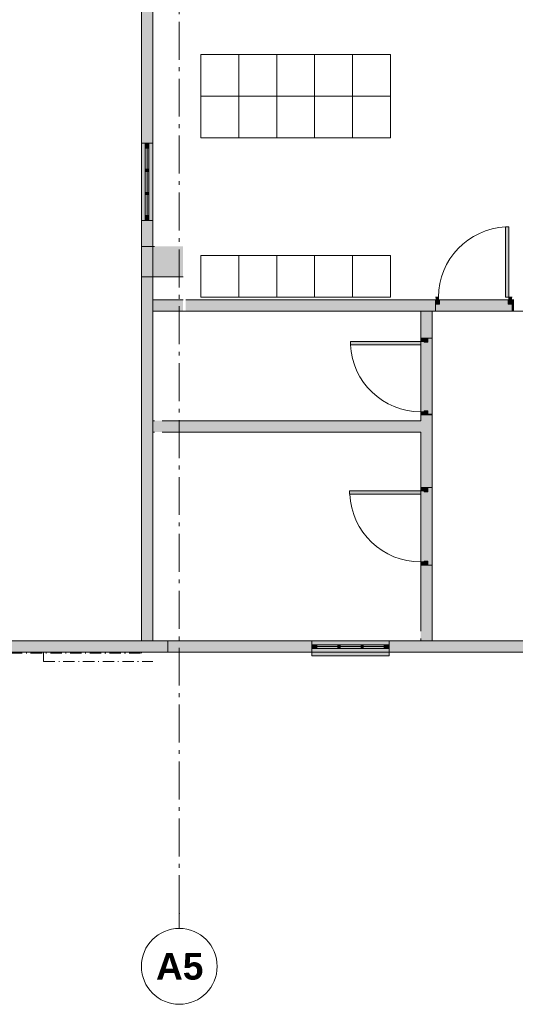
# Model space of a CAD drawing. Header units: millimetres. Extents: x -15957 to 238275, y -73214 to 42710.
# Tile 75 of 97: x 190948 to 197486, y -70391 to -57414. Entities that reach past the tile are written whole.
import ezdxf

# ---------------------------------------------------------------- set-up
doc = ezdxf.new("R2010")
doc.units = ezdxf.units.MM
doc.header["$LTSCALE"] = 0.5
doc.header["$MEASUREMENT"] = 0
for name, pattern in [('Akselinje', [1500, 1000, -200, 100, -200]), ('Over snittplan', [520, 300, -100, 20, -100]), ('PLINE', [0])]:
    doc.linetypes.add(name, pattern=pattern)
for name, color, linetype in [('222- Søyler', 7, 'Continuous'), ('222- Søyler  (Skravur)', 7, 'Continuous'), ('231- Bærende yttervegger', 7, 'Continuous'), ('231- Bærende yttervegger (Skravur)', 7, 'Continuous'), ('242- Ikke-bærende innervegger', 7, 'Continuous'), ('242- Ikke-bærende innervegger (Skravur)', 7, 'Continuous'), ('244- Vinduer_ dører_ foldevegger', 7, 'Continuous'), ('251- Frittbærende dekker', 7, 'Continuous'), ('315-  SANITÆR VVS', 7, 'Continuous'), ('822- Modullinjer bygning', 7, 'Continuous')]:
    doc.layers.add(name, color=color, linetype=linetype)
doc.layers.add('234- Vinduer_ dører_ porter', color=7, linetype='Continuous', lineweight=5)
doc.styles.add('GENERATED_STYLE_2', font='arial.ttf')

msp = doc.modelspace()

# ---------------------------------------------------------------- hatches: boundary and pattern name
at = {"layer": '222- Søyler  (Skravur)', "linetype": 'Continuous', "lineweight": 9, "true_color": 0xb4b4b4}
msp.add_hatch(color=253, dxfattribs=at).paths.add_polyline_path([(192553.1, -60801.7), (193103.1, -60801.7), (193103.1, -60401.7), (192828.1, -60401.7), (192728.1, -60401.7), (192553.1, -60401.7)])
at = {"layer": '231- Bærende yttervegger (Skravur)', "linetype": 'Continuous', "lineweight": 9, "true_color": 0xb4b4b4}
for points in [[(192553.1, -57161.7), (192553.1, -59041.7), (192603.1, -59041.7), (192653.1, -59041.7), (192703.1, -59041.7), (192703.1, -57161.7), (192653.1, -57161.7), (192603.1, -57161.7)], [(192553.1, -65601.7), (192703.1, -65601.7), (192703.1, -60061.7), (192653.1, -60061.7), (192603.1, -60061.7), (192553.1, -60061.7)], [(192553.1, -65751.7), (192903.1, -65751.7), (192903.1, -65601.7), (192553.1, -65601.7)], [(192553.1, -65601.7), (192553.1, -65751.7), (194802.6, -65751.7), (194802.6, -65701.7), (194802.6, -65651.7), (194802.6, -65601.7)], [(195822.6, -65701.7), (195822.6, -65751.7), (197903.1, -65751.7), (197903.1, -65601.7), (195822.6, -65601.7), (195822.6, -65651.7)]]:
    msp.add_hatch(color=253, dxfattribs=at).paths.add_polyline_path(points)
at = {"layer": '231- Bærende yttervegger (Skravur)', "linetype": 'Continuous', "lineweight": 0, "true_color": 0xffffff}
for points in [[(192553.1, -59041.7), (192553.1, -60061.7), (192603.1, -60061.7), (192653.1, -60061.7), (192703.1, -60061.7), (192703.1, -59041.7), (192653.1, -59041.7), (192603.1, -59041.7)], [(192653.1, -59051.7), (192603.1, -59051.7), (192603.1, -59107.7), (192643.1, -59107.7), (192653.1, -59107.7)], [(192603.1, -59107.7), (192603.1, -59995.7), (192653.1, -59995.7), (192653.1, -59107.7)], [(192613.1, -59413.7), (192643.1, -59413.7), (192643.1, -59383.7), (192613.1, -59383.7)], [(192613.1, -59719.7), (192643.1, -59719.7), (192643.1, -59689.7), (192613.1, -59689.7)], [(192603.1, -60051.7), (192653.1, -60051.7), (192653.1, -59995.7), (192643.1, -59995.7), (192603.1, -59995.7)], [(181753.1, -65751.7), (192753.1, -65751.7), (192753.1, -65601.7), (181753.1, -65601.7)], [(195822.6, -65701.7), (195822.6, -65651.7), (195822.6, -65601.7), (194802.6, -65601.7), (194802.6, -65651.7), (194802.6, -65701.7)], [(194812.6, -65701.7), (194868.6, -65701.7), (194868.6, -65661.7), (194868.6, -65651.7), (194812.6, -65651.7)], [(195756.6, -65701.7), (195756.6, -65651.7), (194868.6, -65651.7), (194868.6, -65701.7)], [(195144.6, -65691.7), (195174.6, -65691.7), (195174.6, -65661.7), (195144.6, -65661.7)], [(195450.6, -65691.7), (195480.6, -65691.7), (195480.6, -65661.7), (195450.6, -65661.7)], [(195812.6, -65651.7), (195756.6, -65651.7), (195756.6, -65661.7), (195756.6, -65701.7), (195812.6, -65701.7)], [(194802.6, -65701.7), (194802.6, -65751.7), (194802.6, -65796.7), (195822.6, -65796.7), (195822.6, -65751.7), (195822.6, -65701.7)]]:
    msp.add_hatch(color=7, dxfattribs=at).paths.add_polyline_path(points)
at = {"layer": '242- Ikke-bærende innervegger (Skravur)', "linetype": 'Continuous', "lineweight": 0, "true_color": 0xffffff}
for points in [[(197402.1, -61071.7), (197402.1, -60143.7), (197358.1, -60143.7), (197358.1, -61071.7)], [(197443.1, -61106.7), (196433.1, -61106.7), (196433.1, -61163.7), (196433.1, -61256.7), (197443.1, -61256.7), (197443.1, -61163.7)], [(196486.1, -61163.7), (196486.1, -61115.7), (196474.1, -61115.7), (196474.1, -61071.7), (196443.1, -61071.7), (196443.1, -61163.7)], [(197433.1, -61163.7), (197433.1, -61071.7), (197402.1, -61071.7), (197402.1, -61115.7), (197390.1, -61115.7), (197390.1, -61163.7)], [(196238.1, -61612.7), (196238.1, -62622.7), (196330.1, -62622.7), (196388.1, -62622.7), (196388.1, -61612.7), (196330.1, -61612.7)], [(196330.1, -61622.7), (196238.1, -61622.7), (196238.1, -61653.7), (196282.1, -61653.7), (196282.1, -61665.7), (196330.1, -61665.7)], [(196238.1, -61653.7), (195310.1, -61653.7), (195310.1, -61697.7), (196238.1, -61697.7)], [(196330.1, -62569.7), (196282.1, -62569.7), (196282.1, -62581.7), (196238.1, -62581.7), (196238.1, -62612.7), (196330.1, -62612.7)], [(196238.1, -63581.7), (196238.1, -64601.7), (196330.1, -64601.7), (196388.1, -64601.7), (196388.1, -63581.7), (196330.1, -63581.7)], [(196238.1, -63622.7), (195300.1, -63622.7), (195300.1, -63666.7), (196238.1, -63666.7)], [(196330.1, -63591.7), (196238.1, -63591.7), (196238.1, -63622.7), (196282.1, -63622.7), (196282.1, -63634.7), (196330.1, -63634.7)], [(196330.1, -64548.7), (196282.1, -64548.7), (196282.1, -64560.7), (196238.1, -64560.7), (196238.1, -64591.7), (196330.1, -64591.7)]]:
    msp.add_hatch(color=7, dxfattribs=at).paths.add_polyline_path(points)
at = {"layer": '242- Ikke-bærende innervegger (Skravur)', "linetype": 'Continuous', "lineweight": 9, "true_color": 0xb4b4b4}
for points in [[(193103.1, -61106.7), (192703.1, -61106.7), (192703.1, -61256.7), (193103.1, -61256.7)], [(193138.1, -61106.7), (193138.1, -61256.7), (196433.1, -61256.7), (196433.1, -61163.7), (196433.1, -61106.7)], [(197443.1, -61106.7), (197443.1, -61163.7), (197443.1, -61256.7), (197468.1, -61256.7), (197468.1, -61106.7)], [(196388.1, -61256.7), (196238.1, -61256.7), (196238.1, -61612.7), (196330.1, -61612.7), (196388.1, -61612.7)], [(196330.1, -62622.7), (196238.1, -62622.7), (196238.1, -63581.7), (196330.1, -63581.7), (196388.1, -63581.7), (196388.1, -62622.7)], [(192703.1, -62849.6), (196238.1, -62849.6), (196238.1, -62699.6), (192703.1, -62699.6)], [(196238.1, -65601.7), (196388.1, -65601.7), (196388.1, -64601.7), (196330.1, -64601.7), (196238.1, -64601.7)]]:
    msp.add_hatch(color=253, dxfattribs=at).paths.add_polyline_path(points)

# ---------------------------------------------------------------- linework, layer by layer
at = {"layer": '222- Søyler', "color": 7, "linetype": 'PLINE', "lineweight": 13, "flags": 128}
msp.add_lwpolyline([(192728.1, -60401.7), (192553.1, -60401.7), (192553.1, -60801.7), (193103.1, -60801.7)], dxfattribs=at)
at = {"layer": '231- Bærende yttervegger', "color": 7, "linetype": 'PLINE', "lineweight": 13}
for p, q in [((192553.1, -59041.7), (192603.1, -59041.7)), ((192603.1, -59041.7), (192653.1, -59041.7)), ((192653.1, -59041.7), (192703.1, -59041.7)), ((192553.1, -60061.7), (192603.1, -60061.7)), ((192603.1, -60061.7), (192653.1, -60061.7)), ((192653.1, -60061.7), (192703.1, -60061.7)), ((194802.6, -65651.7), (194802.6, -65601.7)), ((194802.6, -65701.7), (194802.6, -65651.7)), ((195822.6, -65651.7), (195822.6, -65601.7)), ((195822.6, -65701.7), (195822.6, -65651.7)), ((194802.6, -65751.7), (194802.6, -65701.7)), ((195822.6, -65751.7), (195822.6, -65701.7))]:
    msp.add_line(p, q, dxfattribs=at)
at = {"layer": '231- Bærende yttervegger', "color": 7, "linetype": 'PLINE', "lineweight": 13, "flags": 128}
for points in [[(192553.1, -57161.7), (192553.1, -59041.7)], [(192703.1, -59041.7), (192703.1, -57161.7)], [(192553.1, -60061.7), (192553.1, -65601.7)], [(192703.1, -65601.7), (192703.1, -60061.7)], [(192553.1, -65601.7), (181753.1, -65601.7)], [(192903.1, -65601.7), (192553.1, -65601.7)], [(194802.6, -65601.7), (192553.1, -65601.7)], [(192753.1, -65601.7), (192703.1, -65601.7)], [(192903.1, -65751.7), (192903.1, -65601.7)], [(197903.1, -65601.7), (195822.6, -65601.7)], [(181753.1, -65751.7), (192753.1, -65751.7)], [(192553.1, -65751.7), (192903.1, -65751.7)], [(192553.1, -65751.7), (194802.6, -65751.7)], [(195822.6, -65751.7), (197903.1, -65751.7)]]:
    msp.add_lwpolyline(points, dxfattribs=at)
at = {"layer": '231- Bærende yttervegger', "color": 7, "linetype": 'Over snittplan', "lineweight": 5, "flags": 128}
for points in [[(187452.5, -65751.7), (192553.1, -65751.7)], [(187452.5, -65761.7), (192553.1, -65761.7)], [(192553.1, -65751.7), (191263.1, -65751.7)], [(191263.1, -65751.7), (191263.1, -65871.7)], [(192553.1, -65761.7), (192553.1, -65751.7)], [(191263.1, -65871.7), (192703.1, -65871.7)]]:
    msp.add_lwpolyline(points, dxfattribs=at)
at = {"layer": '234- Vinduer_ dører_ porter', "color": 7, "linetype": 'PLINE', "lineweight": 5}
for p, q in [((192553.1, -60061.7), (192553.1, -59041.7)), ((192603.1, -59051.7), (192603.1, -59041.7)), ((192603.1, -59041.7), (192653.1, -59041.7)), ((192653.1, -59041.7), (192653.1, -59051.7)), ((192703.1, -60061.7), (192703.1, -59041.7)), ((192603.1, -59107.7), (192603.1, -59051.7)), ((192603.1, -59051.7), (192653.1, -59051.7)), ((192653.1, -59051.7), (192603.1, -59051.7)), ((192643.1, -59107.7), (192603.1, -59107.7)), ((192603.1, -59995.7), (192603.1, -59107.7)), ((192628.1, -59383.7), (192628.1, -59107.7)), ((192653.1, -59107.7), (192643.1, -59107.7)), ((192653.1, -59051.7), (192653.1, -59107.7)), ((192653.1, -59107.7), (192653.1, -59995.7)), ((192613.1, -59413.7), (192613.1, -59383.7)), ((192613.1, -59383.7), (192643.1, -59383.7)), ((192643.1, -59413.7), (192613.1, -59413.7)), ((192628.1, -59689.7), (192628.1, -59413.7)), ((192643.1, -59383.7), (192643.1, -59413.7)), ((192613.1, -59719.7), (192613.1, -59689.7)), ((192613.1, -59689.7), (192643.1, -59689.7)), ((192643.1, -59689.7), (192643.1, -59719.7)), ((192643.1, -59719.7), (192613.1, -59719.7)), ((192628.1, -59995.7), (192628.1, -59719.7)), ((192603.1, -60051.7), (192603.1, -59995.7)), ((192603.1, -59995.7), (192643.1, -59995.7)), ((192653.1, -60051.7), (192603.1, -60051.7)), ((192603.1, -60061.7), (192603.1, -60051.7)), ((192603.1, -60051.7), (192653.1, -60051.7)), ((192653.1, -60061.7), (192603.1, -60061.7)), ((192643.1, -59995.7), (192653.1, -59995.7)), ((192653.1, -59995.7), (192653.1, -60051.7)), ((192653.1, -60051.7), (192653.1, -60061.7)), ((197402.1, -60143.7), (197358.1, -60143.7)), ((197358.1, -60143.7), (197358.1, -61071.7)), ((197402.1, -61071.7), (197402.1, -60143.7)), ((196443.1, -61071.7), (196433.1, -61071.7)), ((196433.1, -61106.7), (197443.1, -61106.7)), ((196474.1, -61071.7), (196443.1, -61071.7)), ((196443.1, -61071.7), (196443.1, -61163.7)), ((196474.1, -61115.7), (196474.1, -61071.7)), ((196486.1, -61115.7), (196474.1, -61115.7)), ((196486.1, -61163.7), (196486.1, -61115.7)), ((197358.1, -61071.7), (197402.1, -61071.7)), ((197402.1, -61115.7), (197390.1, -61115.7)), ((197390.1, -61115.7), (197390.1, -61163.7)), ((197433.1, -61071.7), (197402.1, -61071.7)), ((197402.1, -61071.7), (197402.1, -61115.7)), ((197433.1, -61071.7), (197443.1, -61071.7)), ((197433.1, -61163.7), (197433.1, -61071.7)), ((196443.1, -61163.7), (196433.1, -61163.7)), ((196443.1, -61163.7), (196486.1, -61163.7)), ((197390.1, -61163.7), (197433.1, -61163.7)), ((197433.1, -61163.7), (197443.1, -61163.7)), ((196433.1, -61256.7), (197443.1, -61256.7)), ((196238.1, -62622.7), (196238.1, -61612.7)), ((196238.1, -61622.7), (196238.1, -61612.7)), ((196330.1, -61622.7), (196238.1, -61622.7)), ((196238.1, -61622.7), (196238.1, -61653.7)), ((196330.1, -61622.7), (196330.1, -61612.7)), ((196330.1, -61665.7), (196330.1, -61622.7)), ((196388.1, -62622.7), (196388.1, -61612.7)), ((196238.1, -61653.7), (195310.1, -61653.7)), ((195310.1, -61653.7), (195310.1, -61697.7)), ((195310.1, -61697.7), (196238.1, -61697.7)), ((196238.1, -61653.7), (196282.1, -61653.7)), ((196238.1, -61697.7), (196238.1, -61653.7)), ((196282.1, -61653.7), (196282.1, -61665.7)), ((196282.1, -61665.7), (196330.1, -61665.7)), ((196282.1, -62581.7), (196238.1, -62581.7)), ((196238.1, -62581.7), (196238.1, -62612.7)), ((196238.1, -62612.7), (196238.1, -62622.7)), ((196238.1, -62612.7), (196330.1, -62612.7)), ((196330.1, -62569.7), (196282.1, -62569.7)), ((196282.1, -62569.7), (196282.1, -62581.7)), ((196330.1, -62612.7), (196330.1, -62569.7)), ((196330.1, -62612.7), (196330.1, -62622.7)), ((196238.1, -64601.7), (196238.1, -63581.7)), ((196238.1, -63591.7), (196238.1, -63581.7)), ((196330.1, -63591.7), (196330.1, -63581.7)), ((196388.1, -64601.7), (196388.1, -63581.7)), ((196238.1, -63622.7), (195300.1, -63622.7)), ((195300.1, -63622.7), (195300.1, -63666.7)), ((195300.1, -63666.7), (196238.1, -63666.7)), ((196330.1, -63591.7), (196238.1, -63591.7)), ((196238.1, -63591.7), (196238.1, -63622.7)), ((196238.1, -63622.7), (196282.1, -63622.7)), ((196238.1, -63666.7), (196238.1, -63622.7)), ((196282.1, -63622.7), (196282.1, -63634.7)), ((196282.1, -63634.7), (196330.1, -63634.7)), ((196330.1, -63634.7), (196330.1, -63591.7)), ((196282.1, -64560.7), (196238.1, -64560.7)), ((196238.1, -64560.7), (196238.1, -64591.7)), ((196238.1, -64591.7), (196238.1, -64601.7)), ((196238.1, -64591.7), (196330.1, -64591.7)), ((196330.1, -64548.7), (196282.1, -64548.7)), ((196282.1, -64548.7), (196282.1, -64560.7)), ((196330.1, -64591.7), (196330.1, -64548.7)), ((196330.1, -64591.7), (196330.1, -64601.7)), ((194802.6, -65601.7), (195822.6, -65601.7)), ((194812.6, -65651.7), (194802.6, -65651.7)), ((194802.6, -65651.7), (194802.6, -65701.7)), ((194868.6, -65651.7), (194812.6, -65651.7)), ((194812.6, -65651.7), (194812.6, -65701.7)), ((194812.6, -65701.7), (194812.6, -65651.7)), ((194868.6, -65661.7), (194868.6, -65651.7)), ((195756.6, -65651.7), (194868.6, -65651.7)), ((194868.6, -65701.7), (194868.6, -65661.7)), ((195174.6, -65661.7), (195144.6, -65661.7)), ((195144.6, -65661.7), (195144.6, -65691.7)), ((195174.6, -65691.7), (195174.6, -65661.7)), ((195480.6, -65661.7), (195450.6, -65661.7)), ((195450.6, -65661.7), (195450.6, -65691.7)), ((195480.6, -65691.7), (195480.6, -65661.7)), ((195812.6, -65651.7), (195756.6, -65651.7)), ((195756.6, -65651.7), (195756.6, -65661.7)), ((195756.6, -65661.7), (195756.6, -65701.7)), ((195812.6, -65701.7), (195812.6, -65651.7)), ((195822.6, -65651.7), (195812.6, -65651.7)), ((195812.6, -65651.7), (195812.6, -65701.7)), ((195822.6, -65701.7), (195822.6, -65651.7)), ((194802.6, -65701.7), (194812.6, -65701.7)), ((194802.6, -65751.7), (195822.6, -65751.7)), ((194802.6, -65751.7), (194802.6, -65796.7)), ((194812.6, -65701.7), (194868.6, -65701.7)), ((194868.6, -65676.7), (195144.6, -65676.7)), ((194868.6, -65701.7), (195756.6, -65701.7)), ((195144.6, -65691.7), (195174.6, -65691.7)), ((195174.6, -65676.7), (195450.6, -65676.7)), ((195450.6, -65691.7), (195480.6, -65691.7)), ((195480.6, -65676.7), (195756.6, -65676.7)), ((195756.6, -65701.7), (195812.6, -65701.7)), ((195812.6, -65701.7), (195822.6, -65701.7)), ((195822.6, -65796.7), (195822.6, -65751.7)), ((194802.6, -65796.7), (195822.6, -65796.7))]:
    msp.add_line(p, q, dxfattribs=at)
for centre, radius, start, end in [((197402.1, -61071.7), 928, 92.71763, 180), ((196238.1, -61653.7), 928, 182.71763, 270), ((196238.1, -63622.7), 938, 182.68864, 270)]:
    msp.add_arc(centre, radius, start, end, dxfattribs=at)
at = {"layer": '242- Ikke-bærende innervegger', "color": 7, "linetype": 'PLINE', "lineweight": 13}
for p, q in [((196433.1, -61106.7), (196433.1, -61163.7)), ((197443.1, -61106.7), (197443.1, -61163.7)), ((196433.1, -61163.7), (196433.1, -61256.7)), ((197443.1, -61163.7), (197443.1, -61256.7)), ((196238.1, -62622.7), (196330.1, -62622.7)), ((196330.1, -62622.7), (196388.1, -62622.7)), ((196238.1, -63581.7), (196330.1, -63581.7)), ((196330.1, -63581.7), (196388.1, -63581.7)), ((196238.1, -64601.7), (196330.1, -64601.7)), ((196330.1, -64601.7), (196388.1, -64601.7))]:
    msp.add_line(p, q, dxfattribs=at)
at = {"layer": '242- Ikke-bærende innervegger', "color": 7, "linetype": 'PLINE', "lineweight": 13, "flags": 128}
for points in [[(193103.1, -61106.7), (192703.1, -61106.7)], [(192703.1, -61106.7), (192703.1, -61256.7)], [(196433.1, -61106.7), (193138.1, -61106.7)], [(197468.1, -61106.7), (197443.1, -61106.7)], [(192703.1, -61256.7), (196433.1, -61256.7)], [(196388.1, -61256.7), (196238.1, -61256.7)], [(196238.1, -61256.7), (196238.1, -61612.7)], [(196388.1, -61612.7), (196388.1, -61256.7)], [(197443.1, -61256.7), (197903.1, -61256.7)], [(196238.1, -62622.7), (196238.1, -62699.6)], [(196388.1, -63581.7), (196388.1, -62622.7)], [(192728.1, -62699.6), (192703.1, -62699.6)], [(192703.1, -62699.6), (192703.1, -62849.6)], [(196238.1, -62699.6), (192828.1, -62699.6)], [(192703.1, -62849.6), (192728.1, -62849.6)], [(192828.1, -62849.6), (196238.1, -62849.6)], [(196238.1, -62849.6), (196238.1, -63581.7)], [(196238.1, -64601.7), (196238.1, -65471.7)], [(196388.1, -65601.7), (196388.1, -64601.7)], [(196238.1, -65571.7), (196238.1, -65601.7)], [(196238.1, -65601.7), (196388.1, -65601.7)]]:
    msp.add_lwpolyline(points, dxfattribs=at)
at = {"layer": '242- Ikke-bærende innervegger', "color": 7, "linetype": 'PLINE', "lineweight": 13}
for p in [(196433.1, -61106.7), (197443.1, -61106.7)]:
    msp.add_point(p, dxfattribs=at)
at = {"layer": '244- Vinduer_ dører_ foldevegger', "color": 7, "linetype": 'PLINE', "lineweight": 13}
for p, q in [((192603.1, -59041.7), (192653.1, -59041.7)), ((192603.1, -60061.7), (192653.1, -60061.7)), ((196433.1, -61106.7), (196433.1, -61163.7)), ((197443.1, -61106.7), (197443.1, -61163.7)), ((196238.1, -61612.7), (196330.1, -61612.7)), ((196238.1, -61612.7), (196388.1, -61612.7)), ((196238.1, -62612.7), (196388.1, -62612.7)), ((196238.1, -62622.7), (196330.1, -62622.7)), ((196238.1, -63581.7), (196330.1, -63581.7)), ((196238.1, -64601.7), (196330.1, -64601.7)), ((194802.6, -65701.7), (194802.6, -65651.7)), ((195822.6, -65701.7), (195822.6, -65651.7))]:
    msp.add_line(p, q, dxfattribs=at)
at = {"layer": '251- Frittbærende dekker', "color": 7, "linetype": 'PLINE', "lineweight": 13, "flags": 128}
for points in [[(181903.1, -35651.7), (181904.1, -45672.7), (192703.1, -45672.7), (192703.1, -65601.7), (197903.1, -65601.7), (197903.1, -35651.7)], [(197903.1, -35651.7), (197903.1, -50801.7), (199053.1, -50801.7), (199053.1, -50951.7), (201528.1, -50951.7), (201528.1, -60151.7), (197903.1, -60151.7), (197903.1, -65601.7), (192703.1, -65601.7), (192703.1, -45672.7), (181904.1, -45672.7), (181903.1, -35651.7)]]:
    msp.add_lwpolyline(points, close=True, dxfattribs=at)
at = {"layer": '315-  SANITÆR VVS', "color": 7, "linetype": 'PLINE', "lineweight": 5}
for p, q in [((193838.1, -57871.7), (193838.1, -58421.7)), ((194338.1, -57871.7), (194338.1, -58421.7)), ((194838.1, -57871.7), (194838.1, -58421.7)), ((195338.1, -57871.7), (195338.1, -58421.7)), ((193838.1, -58971.7), (193838.1, -58421.7)), ((194338.1, -58971.7), (194338.1, -58421.7)), ((194838.1, -58971.7), (194838.1, -58421.7)), ((195338.1, -58971.7), (195338.1, -58421.7)), ((193838.1, -60521.7), (193838.1, -61071.7)), ((194338.1, -60521.7), (194338.1, -61071.7)), ((194838.1, -60521.7), (194838.1, -61071.7)), ((195338.1, -60521.7), (195338.1, -61071.7))]:
    msp.add_line(p, q, dxfattribs=at)
at = {"layer": '315-  SANITÆR VVS', "color": 7, "linetype": 'PLINE', "lineweight": 5, "flags": 128}
for points in [[(193338.1, -57871.7), (195838.1, -57871.7), (195838.1, -58421.7), (193338.1, -58421.7)], [(193338.1, -58971.7), (195838.1, -58971.7), (195838.1, -58421.7), (193338.1, -58421.7)], [(193338.1, -60521.7), (195838.1, -60521.7), (195838.1, -61071.7), (193338.1, -61071.7)]]:
    msp.add_lwpolyline(points, close=True, dxfattribs=at)
at = {"layer": '822- Modullinjer bygning', "color": 94, "linetype": 'Akselinje', "lineweight": 18}
for q in [(193053.1, -44666.4), (193053.1, -69391.4)]:
    msp.add_line((193053.1, -69191.4), q, dxfattribs=at)
at = {"layer": '822- Modullinjer bygning', "color": 7, "linetype": 'PLINE', "lineweight": 18}
msp.add_circle((193053.1, -69891.4), 500, dxfattribs=at)
at = {"layer": '822- Modullinjer bygning', "color": 94, "linetype": 'Akselinje', "lineweight": 18}
msp.add_point((193053.1, -69191.4), dxfattribs=at)
msp.add_point((193053.1, -69191.4), dxfattribs=at)

# ---------------------------------------------------------------- texts
at = {"layer": '822- Modullinjer bygning', "color": 7, "lineweight": 18, "insert": (192746.3, -69716.4), "char_height": 350, "attachment_point": 1, "style": 'GENERATED_STYLE_2'}
msp.add_mtext('\\A1;{\\pql;\\pt0;\\fArial|b1|i0|c0|p0;\\W1.000000;A5}', dxfattribs=at)

doc.saveas('drawing.dxf')
